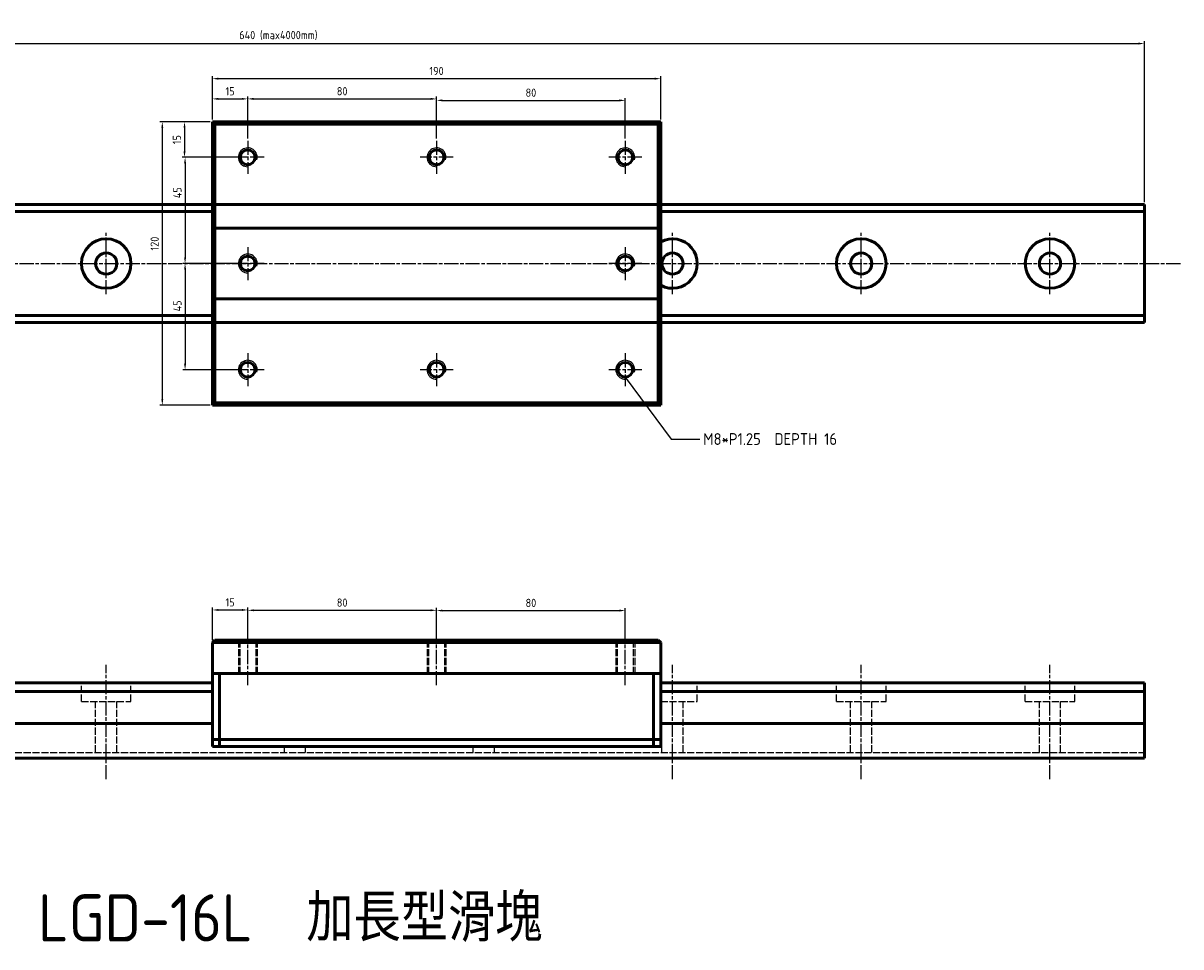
# Model space of a CAD drawing. Header units: millimetres. Extents: x 1641 to 2548, y 1640 to 2032.
# Tile 2 of 2: x 2057 to 2548, y 1640 to 2032. Entities that reach past the tile are written whole.
import ezdxf

# ---------------------------------------------------------------- set-up
doc = ezdxf.new("R2010")
doc.units = ezdxf.units.MM
for name, pattern in [('AM_ISO02W050', [7.5, 6, -1.5]), ('AM_ISO02W050x2', [3.75, 3, -0.75]), ('AM_ISO08W050', [18, 12, -1.5, 3, -1.5]), ('AM_ISO08W050x2', [9, 6, -0.75, 1.5, -0.75])]:
    doc.linetypes.add(name, pattern=pattern)
for name, color, linetype, lineweight in [('AM_0', 7, 'Continuous', 50), ('AM_3', 6, 'AM_ISO02W050', 25), ('AM_4', 3, 'Continuous', 25), ('AM_5', 3, 'Continuous', 25), ('AM_7', 4, 'AM_ISO08W050', 25), ('AM_8', 1, 'Continuous', 25)]:
    doc.layers.add(name, color=color, linetype=linetype, lineweight=lineweight)
doc.styles.add('ACISOTS', font='isocp.shx', dxfattribs={"height": 1, "bigfont": 'chineset.shx'})
doc.styles.get("Standard").update_dxf_attribs({"font": 'ISOCP.SHX', "bigfont": 'CHINESET.SHX'})
doc.dimstyles.new('AM_ISO', dxfattribs={"dimtxt": 3.5, "dimasz": 2.5, "dimexe": 1, "dimexo": 1, "dimgap": 1.5, "dimtad": 1, "dimdsep": 46, "dimtxsty": 'Standard', "dimcen": 0, "dimclrd": 256, "dimclre": 256, "dimclrt": 2, "dimadec": 0, "dimazin": 2, "dimtp": 0.1, "dimtm": 0.1, "dimtfac": 0.71, "dimtdec": 3, "dimtmove": 0, "dimatfit": 3, "dimfxl": 0, "dimlwd": -1, "dimlwe": -1, "dimarcsym": 0})
doc.dimstyles.new('AM_ISO$7', dxfattribs={"dimtxt": 5, "dimasz": 2.5, "dimexe": 1, "dimexo": 1, "dimgap": 1.5, "dimtad": 1, "dimdsep": 46, "dimtxsty": 'Standard', "dimcen": 0, "dimclrd": 256, "dimclre": 256, "dimclrt": 2, "dimadec": 0, "dimazin": 2, "dimtp": 0.1, "dimtm": 0.1, "dimtfac": 0.71, "dimtdec": 3, "dimtmove": 0, "dimatfit": 3, "dimfxl": 0, "dimlwd": -1, "dimlwe": -1, "dimarcsym": 0})

# ---------------------------------------------------------------- blocks, each defined once
blk = doc.blocks.new('*D4')
at = {"layer": 'AM_5'}
for p, q in [((1892.31, 1955.86), (1892.31, 2024.06)), ((1894.81, 2023.06), (2529.81, 2023.06)), ((2532.31, 1955.86), (2532.31, 2024.06))]:
    blk.add_line(p, q, dxfattribs=at)
for points in [[(1894.81, 2023.47), (1894.81, 2022.64), (1892.31, 2023.06)], [(2529.81, 2023.47), (2529.81, 2022.64), (2532.31, 2023.06)]]:
    blk.add_solid(points, dxfattribs=at)
at = {"layer": 'Defpoints', "color": 0}
for p in [(2532.31, 2023.06), (1892.31, 1954.86), (2532.31, 1954.86)]:
    blk.add_point(p, dxfattribs=at)
at = {"layer": 'AM_5', "color": 2, "insert": (2165.28, 2026.48), "char_height": 3.5, "attachment_point": 5}
blk.add_mtext('640 (max4000mm)', dxfattribs=at)
blk = doc.blocks.new('*D12')
at = {"layer": 'AM_5'}
for p, q in [((2137.31, 1770.22), (2137.31, 1784.07)), ((2139.81, 1783.07), (2149.81, 1783.07)), ((2152.31, 1771.22), (2152.31, 1784.07))]:
    blk.add_line(p, q, dxfattribs=at)
for points in [[(2139.81, 1783.49), (2139.81, 1782.66), (2137.31, 1783.07)], [(2149.81, 1783.49), (2149.81, 1782.66), (2152.31, 1783.07)]]:
    blk.add_solid(points, dxfattribs=at)
at = {"layer": 'Defpoints', "color": 0}
for p in [(2152.31, 1783.07), (2137.31, 1769.22), (2152.31, 1770.22)]:
    blk.add_point(p, dxfattribs=at)
at = {"layer": 'AM_5', "color": 2, "insert": (2144.81, 1786.32), "char_height": 3.5, "attachment_point": 5}
blk.add_mtext('15', dxfattribs=at)
blk = doc.blocks.new('*D19')
at = {"layer": 'AM_4'}
for p, q in [((2137.31, 1990.86), (2137.31, 2009.19)), ((2139.81, 2008.19), (2324.81, 2008.19)), ((2327.31, 1990.86), (2327.31, 2009.19))]:
    blk.add_line(p, q, dxfattribs=at)
for points in [[(2139.81, 2008.6), (2139.81, 2007.77), (2137.31, 2008.19)], [(2324.81, 2008.6), (2324.81, 2007.77), (2327.31, 2008.19)]]:
    blk.add_solid(points, dxfattribs=at)
at = {"layer": 'Defpoints', "color": 0}
for p in [(2327.31, 2008.19), (2137.31, 1989.86), (2327.31, 1989.86)]:
    blk.add_point(p, dxfattribs=at)
at = {"layer": 'AM_4', "color": 2, "insert": (2232.31, 2011.44), "char_height": 3.5, "attachment_point": 5}
blk.add_mtext('190', dxfattribs=at)
blk = doc.blocks.new('*D20')
at = {"layer": 'AM_4'}
for p, q in [((2137.31, 1990.86), (2137.31, 2000.61)), ((2139.81, 1999.61), (2149.81, 1999.61)), ((2152.31, 1982.86), (2152.31, 2000.61))]:
    blk.add_line(p, q, dxfattribs=at)
for points in [[(2139.81, 2000.03), (2139.81, 1999.2), (2137.31, 1999.61)], [(2149.81, 2000.03), (2149.81, 1999.2), (2152.31, 1999.61)]]:
    blk.add_solid(points, dxfattribs=at)
at = {"layer": 'Defpoints', "color": 0}
for p in [(2152.31, 1999.61), (2137.31, 1989.86), (2152.31, 1981.86)]:
    blk.add_point(p, dxfattribs=at)
at = {"layer": 'AM_4', "color": 2, "insert": (2144.81, 2002.86), "char_height": 3.5, "attachment_point": 5}
blk.add_mtext('15', dxfattribs=at)
blk = doc.blocks.new('*D21')
at = {"layer": 'AM_4'}
for p, q in [((2152.31, 1982.86), (2152.31, 2000.61)), ((2154.81, 1999.61), (2229.81, 1999.61)), ((2232.31, 1982.86), (2232.31, 2000.61))]:
    blk.add_line(p, q, dxfattribs=at)
for points in [[(2154.81, 2000.03), (2154.81, 1999.2), (2152.31, 1999.61)], [(2229.81, 2000.03), (2229.81, 1999.2), (2232.31, 1999.61)]]:
    blk.add_solid(points, dxfattribs=at)
at = {"layer": 'Defpoints', "color": 0}
for p in [(2232.31, 1999.61), (2152.31, 1981.86), (2232.31, 1981.86)]:
    blk.add_point(p, dxfattribs=at)
at = {"layer": 'AM_4', "color": 2, "insert": (2192.31, 2002.86), "char_height": 3.5, "attachment_point": 5}
blk.add_mtext('80', dxfattribs=at)
blk = doc.blocks.new('*D22')
at = {"layer": 'AM_4'}
for p, q in [((2232.31, 1982.86), (2232.31, 1999.98)), ((2234.81, 1998.98), (2309.81, 1998.98)), ((2312.31, 1982.86), (2312.31, 1999.98))]:
    blk.add_line(p, q, dxfattribs=at)
for points in [[(2234.81, 1999.4), (2234.81, 1998.56), (2232.31, 1998.98)], [(2309.81, 1999.4), (2309.81, 1998.56), (2312.31, 1998.98)]]:
    blk.add_solid(points, dxfattribs=at)
at = {"layer": 'Defpoints', "color": 0}
for p in [(2312.31, 1998.98), (2232.31, 1981.86), (2312.31, 1981.86)]:
    blk.add_point(p, dxfattribs=at)
at = {"layer": 'AM_4', "color": 2, "insert": (2272.31, 2002.23), "char_height": 3.5, "attachment_point": 5}
blk.add_mtext('80', dxfattribs=at)
blk = doc.blocks.new('*D23')
at = {"layer": 'AM_4'}
for p, q in [((2136.31, 1989.86), (2124.5, 1989.86)), ((2125.5, 1987.36), (2125.5, 1977.36)), ((2144.31, 1974.86), (2124.5, 1974.86))]:
    blk.add_line(p, q, dxfattribs=at)
for points in [[(2125.08, 1987.36), (2125.92, 1987.36), (2125.5, 1989.86)], [(2125.08, 1977.36), (2125.92, 1977.36), (2125.5, 1974.86)]]:
    blk.add_solid(points, dxfattribs=at)
at = {"layer": 'Defpoints', "color": 0}
for p in [(2137.31, 1989.86), (2125.5, 1974.86), (2145.31, 1974.86)]:
    blk.add_point(p, dxfattribs=at)
at = {"layer": 'AM_4', "color": 2, "insert": (2122.25, 1982.36), "char_height": 3.5, "attachment_point": 5, "rotation": 90}
blk.add_mtext('15', dxfattribs=at)
blk = doc.blocks.new('*D24')
at = {"layer": 'AM_4'}
for p, q in [((2151.31, 1974.86), (2124.74, 1974.86)), ((2125.74, 1972.36), (2125.74, 1932.36)), ((2151.31, 1929.86), (2124.74, 1929.86))]:
    blk.add_line(p, q, dxfattribs=at)
for points in [[(2125.32, 1972.36), (2126.15, 1972.36), (2125.74, 1974.86)], [(2125.32, 1932.36), (2126.15, 1932.36), (2125.74, 1929.86)]]:
    blk.add_solid(points, dxfattribs=at)
at = {"layer": 'Defpoints', "color": 0}
for p in [(2152.31, 1974.86), (2125.74, 1929.86), (2152.31, 1929.86)]:
    blk.add_point(p, dxfattribs=at)
at = {"layer": 'AM_4', "color": 2, "insert": (2122.49, 1959.86), "char_height": 3.5, "attachment_point": 5, "rotation": 90}
blk.add_mtext('45', dxfattribs=at)
blk = doc.blocks.new('*D25')
at = {"layer": 'AM_4'}
for p, q in [((2151.31, 1929.86), (2124.74, 1929.86)), ((2125.74, 1927.36), (2125.74, 1887.36)), ((2151.31, 1884.86), (2124.74, 1884.86))]:
    blk.add_line(p, q, dxfattribs=at)
for points in [[(2125.32, 1927.36), (2126.15, 1927.36), (2125.74, 1929.86)], [(2125.32, 1887.36), (2126.15, 1887.36), (2125.74, 1884.86)]]:
    blk.add_solid(points, dxfattribs=at)
at = {"layer": 'Defpoints', "color": 0}
for p in [(2152.31, 1929.86), (2125.74, 1884.86), (2152.31, 1884.86)]:
    blk.add_point(p, dxfattribs=at)
at = {"layer": 'AM_4', "color": 2, "insert": (2122.49, 1911.89), "char_height": 3.5, "attachment_point": 5, "rotation": 90}
blk.add_mtext('45', dxfattribs=at)
blk = doc.blocks.new('*D34')
at = {"layer": 'AM_4'}
for p, q in [((2152.31, 1771.22), (2152.31, 1783.94)), ((2154.81, 1782.94), (2229.81, 1782.94)), ((2232.31, 1771.22), (2232.31, 1783.94))]:
    blk.add_line(p, q, dxfattribs=at)
for points in [[(2154.81, 1783.35), (2154.81, 1782.52), (2152.31, 1782.94)], [(2229.81, 1783.35), (2229.81, 1782.52), (2232.31, 1782.94)]]:
    blk.add_solid(points, dxfattribs=at)
at = {"layer": 'Defpoints', "color": 0}
for p in [(2232.31, 1782.94), (2152.31, 1770.22), (2232.31, 1770.22)]:
    blk.add_point(p, dxfattribs=at)
at = {"layer": 'AM_4', "color": 2, "insert": (2192.31, 1786.19), "char_height": 3.5, "attachment_point": 5}
blk.add_mtext('80', dxfattribs=at)
blk = doc.blocks.new('*D35')
at = {"layer": 'AM_4'}
for p, q in [((2232.31, 1771.22), (2232.31, 1783.82)), ((2234.81, 1782.82), (2309.81, 1782.82)), ((2312.31, 1771.22), (2312.31, 1783.82))]:
    blk.add_line(p, q, dxfattribs=at)
for points in [[(2234.81, 1783.24), (2234.81, 1782.4), (2232.31, 1782.82)], [(2309.81, 1783.24), (2309.81, 1782.4), (2312.31, 1782.82)]]:
    blk.add_solid(points, dxfattribs=at)
at = {"layer": 'Defpoints', "color": 0}
for p in [(2312.31, 1782.82), (2232.31, 1770.22), (2312.31, 1770.22)]:
    blk.add_point(p, dxfattribs=at)
at = {"layer": 'AM_4', "color": 2, "insert": (2272.31, 1786.07), "char_height": 3.5, "attachment_point": 5}
blk.add_mtext('80', dxfattribs=at)
blk = doc.blocks.new('*D38')
at = {"layer": 'AM_4'}
for p, q in [((2136.31, 1989.86), (2115.08, 1989.86)), ((2116.08, 1987.36), (2116.08, 1872.36)), ((2136.31, 1869.86), (2115.08, 1869.86))]:
    blk.add_line(p, q, dxfattribs=at)
for points in [[(2115.67, 1987.36), (2116.5, 1987.36), (2116.08, 1989.86)], [(2115.67, 1872.36), (2116.5, 1872.36), (2116.08, 1869.86)]]:
    blk.add_solid(points, dxfattribs=at)
at = {"layer": 'Defpoints', "color": 0}
for p in [(2137.31, 1989.86), (2116.08, 1869.86), (2137.31, 1869.86)]:
    blk.add_point(p, dxfattribs=at)
at = {"layer": 'AM_4', "color": 2, "insert": (2112.83, 1938.31), "char_height": 3.5, "attachment_point": 5, "rotation": 90}
blk.add_mtext('120', dxfattribs=at)

msp = doc.modelspace()

# ---------------------------------------------------------------- linework, layer by layer
at = {"layer": 'AM_0'}
for p, q in [((2137.312, 1989.857), (2327.312, 1989.857)), ((2137.312, 1869.857), (2137.312, 1989.857)), ((2138.312, 1988.857), (2137.312, 1989.857)), ((2138.312, 1988.857), (2326.312, 1988.857)), ((2138.312, 1870.857), (2138.312, 1988.857)), ((2326.312, 1988.857), (2327.312, 1989.857)), ((2326.312, 1870.857), (2326.312, 1988.857)), ((2327.312, 1869.857), (2327.312, 1989.857)), ((2327.312, 1869.857), (2327.312, 1989.857)), ((2327.312, 1869.857), (2327.312, 1989.857)), ((1892.312, 1954.857), (2137.312, 1954.857)), ((2138.312, 1954.857), (2326.312, 1954.857)), ((2327.312, 1954.857), (2532.312, 1954.857)), ((2532.312, 1904.857), (2532.312, 1954.857)), ((1892.312, 1951.857), (2137.312, 1951.857)), ((2327.312, 1951.857), (2532.312, 1951.857)), ((2138.312, 1944.857), (2326.312, 1944.857)), ((2138.312, 1914.857), (2326.312, 1914.857)), ((1892.312, 1907.857), (2137.312, 1907.857)), ((1892.312, 1904.857), (2137.312, 1904.857)), ((2138.312, 1904.857), (2326.312, 1904.857)), ((2327.312, 1907.857), (2532.312, 1907.857)), ((2327.312, 1904.857), (2532.312, 1904.857)), ((2138.312, 1870.857), (2137.312, 1869.857)), ((2137.312, 1869.857), (2327.312, 1869.857)), ((2138.312, 1870.857), (2326.312, 1870.857)), ((2326.312, 1870.857), (2327.312, 1869.857)), ((2137.312, 1769.225), (2138.312, 1770.225)), ((2137.312, 1725.225), (2137.312, 1769.225)), ((2137.312, 1769.225), (2327.312, 1769.225)), ((2138.312, 1770.225), (2326.312, 1770.225)), ((2327.312, 1769.225), (2326.312, 1770.225)), ((2327.312, 1725.225), (2327.312, 1769.225)), ((2327.312, 1725.225), (2327.312, 1769.225)), ((1892.312, 1752.225), (2137.312, 1752.225)), ((2137.312, 1756.225), (2327.312, 1756.225)), ((2140.312, 1725.225), (2140.312, 1756.225)), ((2324.312, 1725.225), (2324.312, 1756.225)), ((2327.312, 1752.225), (2532.312, 1752.225)), ((2532.312, 1752.225), (2532.312, 1720.225)), ((1892.312, 1748.557), (2137.312, 1748.557)), ((2327.312, 1748.557), (2532.312, 1748.557)), ((1892.312, 1734.98), (2137.312, 1734.98)), ((2327.312, 1734.98), (2532.312, 1734.98)), ((2137.312, 1728.225), (2327.312, 1728.225)), ((2137.312, 1725.225), (2287.312, 1725.225)), ((2137.312, 1725.225), (2327.312, 1725.225)), ((1892.312, 1720.225), (2532.312, 1720.225))]:
    msp.add_line(p, q, dxfattribs=at)
for centre, radius in [((2152.312, 1974.857), 3.125), ((2232.312, 1974.857), 3.125), ((2312.312, 1974.857), 3.125), ((2092.312, 1929.857), 10.5), ((2412.312, 1929.857), 10.5), ((2492.312, 1929.857), 10.5), ((2092.312, 1929.857), 4.5), ((2332.312, 1929.857), 4.5), ((2412.312, 1929.857), 4.5), ((2492.312, 1929.857), 4.5), ((2152.312, 1929.857), 3.125), ((2312.312, 1929.857), 3.125), ((2152.312, 1884.857), 3.125), ((2232.312, 1884.857), 3.125), ((2312.312, 1884.857), 3.125)]:
    msp.add_circle(centre, radius, dxfattribs=at)
msp.add_arc((2332.312, 1929.857), 10.5, 241.56311, 118.43689, dxfattribs=at)
at = {"layer": 'AM_3', "linetype": 'AM_ISO02W050x2'}
for p, q in [((2148.312, 1770.225), (2148.312, 1756.225)), ((2148.937, 1770.225), (2148.937, 1756.225)), ((2155.687, 1770.225), (2155.687, 1756.225)), ((2156.312, 1770.225), (2156.312, 1756.225)), ((2228.312, 1770.225), (2228.312, 1756.225)), ((2228.937, 1770.225), (2228.937, 1756.225)), ((2235.687, 1770.225), (2235.687, 1756.225)), ((2236.312, 1770.225), (2236.312, 1756.225)), ((2308.312, 1770.225), (2308.312, 1756.225)), ((2308.937, 1770.225), (2308.937, 1756.225)), ((2315.687, 1770.225), (2315.687, 1756.225)), ((2316.312, 1770.225), (2316.312, 1756.225)), ((2081.812, 1744.225), (2081.812, 1752.225)), ((2102.812, 1744.225), (2102.812, 1752.225)), ((2342.812, 1744.225), (2342.812, 1752.225)), ((2401.812, 1744.225), (2401.812, 1752.225)), ((2422.812, 1744.225), (2422.812, 1752.225)), ((2481.812, 1744.225), (2481.812, 1752.225)), ((2502.812, 1744.225), (2502.812, 1752.225)), ((2081.812, 1744.225), (2102.812, 1744.225)), ((2087.812, 1722.725), (2087.812, 1744.225)), ((2096.812, 1722.725), (2096.812, 1744.225)), ((2327.312, 1744.225), (2342.812, 1744.225)), ((2327.812, 1722.725), (2327.812, 1744.225)), ((2336.812, 1722.725), (2336.812, 1744.225)), ((2401.812, 1744.225), (2422.812, 1744.225)), ((2407.812, 1722.725), (2407.812, 1744.225)), ((2416.812, 1722.725), (2416.812, 1744.225)), ((2481.812, 1744.225), (2502.812, 1744.225)), ((2487.812, 1722.725), (2487.812, 1744.225)), ((2496.812, 1722.725), (2496.812, 1744.225)), ((1892.312, 1722.725), (2532.312, 1722.725)), ((2167.812, 1722.725), (2167.812, 1725.225)), ((2176.812, 1722.725), (2176.812, 1725.225)), ((2247.812, 1722.725), (2247.812, 1725.225)), ((2256.812, 1722.725), (2256.812, 1725.225))]:
    msp.add_line(p, q, dxfattribs=at)
at = {"layer": 'AM_7', "linetype": 'AM_ISO08W050x2'}
for p, q in [((2152.312, 1981.857), (2152.312, 1967.857)), ((2232.312, 1981.857), (2232.312, 1967.857)), ((2312.312, 1981.857), (2312.312, 1967.857)), ((2159.312, 1974.857), (2145.312, 1974.857)), ((2239.312, 1974.857), (2225.312, 1974.857)), ((2319.312, 1974.857), (2305.312, 1974.857)), ((2092.312, 1916.857), (2092.312, 1942.857)), ((2332.312, 1916.857), (2332.312, 1942.857)), ((2412.312, 1916.857), (2412.312, 1942.857)), ((2492.312, 1916.857), (2492.312, 1942.857)), ((2152.312, 1936.857), (2152.312, 1922.857)), ((2312.312, 1936.857), (2312.312, 1922.857)), ((1875.566, 1929.857), (2547.771, 1929.857)), ((2159.312, 1929.857), (2145.312, 1929.857)), ((2319.312, 1929.857), (2305.312, 1929.857)), ((2152.312, 1891.857), (2152.312, 1877.857)), ((2232.312, 1891.857), (2232.312, 1877.857)), ((2312.312, 1891.857), (2312.312, 1877.857)), ((2159.312, 1884.857), (2145.312, 1884.857)), ((2239.312, 1884.857), (2225.312, 1884.857)), ((2319.312, 1884.857), (2305.312, 1884.857)), ((2152.312, 1751.176), (2152.312, 1775.877)), ((2232.312, 1751.176), (2232.312, 1775.877)), ((2312.312, 1751.176), (2312.312, 1775.877)), ((2092.312, 1711.365), (2092.312, 1759.797)), ((2332.312, 1711.365), (2332.312, 1759.797)), ((2412.312, 1711.365), (2412.312, 1759.797)), ((2492.312, 1711.365), (2492.312, 1759.797))]:
    msp.add_line(p, q, dxfattribs=at)
at = {"layer": 'AM_8'}
for centre in [(2152.312, 1974.857), (2232.312, 1974.857), (2312.312, 1974.857), (2152.312, 1929.857), (2312.312, 1929.857), (2152.312, 1884.857), (2232.312, 1884.857), (2312.312, 1884.857)]:
    msp.add_arc(centre, 4, 344.24627, 270, dxfattribs=at)

# ---------------------------------------------------------------- texts
at = {"layer": 'AM_4', "color": 2, "insert": (2345.346, 1857.992), "char_height": 5, "attachment_point": 1}
msp.add_mtext('M8*P1.25  DEPTH 16', dxfattribs=at)
at = {"layer": 'AM_4', "insert": (2063.417, 1662.635), "char_height": 20, "width": 360.69843, "attachment_point": 1, "style": 'ACISOTS'}
msp.add_mtext('LGD-16L  加長型滑塊', dxfattribs=at)

# ---------------------------------------------------------------- dimensions: what is measured, and where the dimension line sits
at = {"layer": 'AM_4'}
for base, p1, p2, picture, middle in [((2327.312, 2008.188), (2137.312, 1989.857), (2327.312, 1989.857), '*D19', (2232.312, 2011.438)), ((2152.312, 1999.614), (2137.312, 1989.857), (2152.312, 1981.857), '*D20', (2144.812, 2002.864)), ((2232.312, 1999.614), (2152.312, 1981.857), (2232.312, 1981.857), '*D21', (2192.312, 2002.864)), ((2312.312, 1998.978), (2232.312, 1981.857), (2312.312, 1981.857), '*D22', (2272.312, 2002.228)), ((2232.312, 1782.937), (2152.312, 1770.225), (2232.312, 1770.225), '*D34', (2192.312, 1786.187)), ((2312.312, 1782.82), (2232.312, 1770.225), (2312.312, 1770.225), '*D35', (2272.312, 1786.07))]:
    dim = msp.add_linear_dim(base=base, p1=p1, p2=p2, dimstyle='AM_ISO', dxfattribs=at)
    dim.commit()
    dim.dimension.update_dxf_attribs({"geometry": picture, "text_midpoint": middle})
for base, p1, p2, picture, middle in [((2116.085, 1869.857), (2137.312, 1989.857), (2137.312, 1869.857), '*D38', (2116.085, 1938.305)), ((2125.499, 1974.857), (2137.312, 1989.857), (2145.312, 1974.857), '*D23', (2125.499, 1982.357)), ((2125.736, 1929.857), (2152.312, 1974.857), (2152.312, 1929.857), '*D24', (2125.736, 1959.86)), ((2125.736, 1884.857), (2152.312, 1929.857), (2152.312, 1884.857), '*D25', (2125.736, 1911.895))]:
    dim = msp.add_linear_dim(base=base, p1=p1, p2=p2, angle=90, dimstyle='AM_ISO', dxfattribs=at)
    dim.commit()
    dim.dimension.update_dxf_attribs({"geometry": picture, "text_midpoint": middle, "dimtype": 160})
at = {"layer": 'AM_5'}
dim = msp.add_linear_dim(base=(2532.312, 2023.055), p1=(1892.312, 1954.857), p2=(2532.312, 1954.857), text='<> (max4000mm)', dimstyle='AM_ISO', dxfattribs=at)
dim.commit()
dim.dimension.update_dxf_attribs({"geometry": '*D4', "text_midpoint": (2165.282, 2023.055), "dimtype": 160})
dim = msp.add_linear_dim(base=(2152.312, 1783.075), p1=(2137.312, 1769.225), p2=(2152.312, 1770.225), dimstyle='AM_ISO', dxfattribs=at)
dim.commit()
dim.dimension.update_dxf_attribs({"geometry": '*D12', "text_midpoint": (2144.812, 1786.325)})

# ---------------------------------------------------------------- leaders
at = {"layer": 'AM_4', "annotation_type": 0, "has_hookline": 1, "hookline_direction": 0, "text_width": 56.748}
msp.add_leader([(2312.312, 1881.732), (2331.7, 1855.492), (2343.846, 1855.492)], dimstyle='AM_ISO$7', override={"dimgap": 1.5, "dimtad": 0}, dxfattribs=at)

doc.saveas('drawing.dxf')
